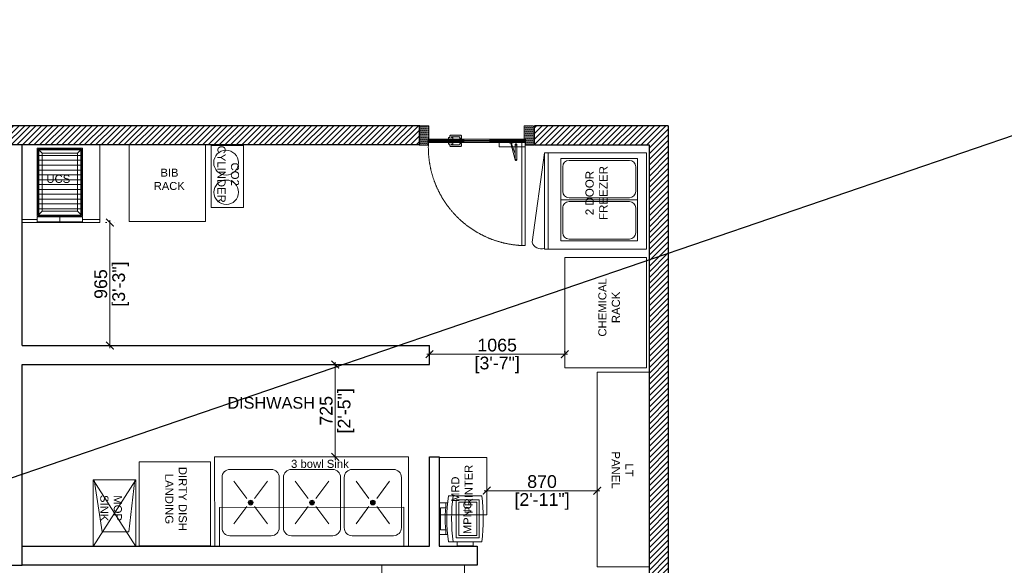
# Model space of a CAD drawing. Header units: millimetres. Extents: x -39166 to 36719, y -31650 to 11510.
# Tile 38 of 38: x 21741 to 29478, y 7227 to 11510. Entities that reach past the tile are written whole.
import ezdxf

# ---------------------------------------------------------------- set-up
doc = ezdxf.new("R2010")
doc.units = ezdxf.units.MM
doc.header["$LTSCALE"] = 500
doc.header["$MEASUREMENT"] = 0
doc.header["$PDMODE"] = 35
doc.header["$PDSIZE"] = -9
for name, pattern in [('DASHED2', [0.375, 0.25, -0.125]), ('DOT2', [0.125, 0, -0.125]), ('HIDDEN', [0.375, 0.25, -0.125])]:
    doc.linetypes.add(name, pattern=pattern)
for name, color, linetype, lineweight in [('01_DOOR', 32, 'Continuous', 5), ('02_EQUIPMENT', 124, 'Continuous', 0), ('02_EQUIPMENT-NON VEG', 1, 'Continuous', 0), ('02_EQUIPMENT-TEXT', 7, 'Continuous', 0), ('A - TEXT', 7, 'Continuous', 13), ('DIM', 7, 'Continuous', 9), ('equipment', 124, 'Continuous', 0), ('Equipment Name', 7, 'Continuous', 5), ('TEXT-1', 7, 'Continuous', 5), ('WALL', 1, 'Continuous', 25)]:
    doc.layers.add(name, color=color, linetype=linetype, lineweight=lineweight)
doc.layers.add('F-FLOORING', color=7, linetype='Continuous')
doc.styles.add('ARIAL', font='arial.ttf')
doc.styles.add('DIM_04', font='arial.ttf', dxfattribs={"height": 4.5})
doc.styles.add('DIM_75', font='arial.ttf', dxfattribs={"height": 4.5})
doc.styles.get("Standard").update_dxf_attribs({"font": 'arial.ttf', "height": 100})
doc.dimstyles.new('FT-Mts', dxfattribs={"dimscale": 10, "dimtxt": 20, "dimasz": 6, "dimexe": 5, "dimexo": 5, "dimgap": 2, "dimtad": 0, "dimtoh": 1, "dimdec": 0, "dimzin": 9, "dimdsep": 46, "dimtxsty": 'Standard', "dimblk": 'ARCHTICK', "dimcen": 5, "dimdle": 2, "dimclrd": 256, "dimclre": 253, "dimclrt": 6, "dimadec": 0, "dimazin": 2, "dimtfac": 1, "dimtdec": 0, "dimtofl": 0, "dimtmove": 0, "dimatfit": 3, "dimfxl": 0, "dimtolj": 1, "dimtzin": 0, "dimlwd": -1, "dimlwe": 0, "dimarcsym": 0})

# ---------------------------------------------------------------- blocks, each defined once
blk = doc.blocks.new('DD')
at = {"layer": '02_EQUIPMENT'}
for p, q in [((52347.49, -26787.67), (52357.45, -26787.67)), ((52347.49, -26790.35), (52347.49, -26787.67)), ((52348.98, -26789.81), (52348.98, -26788.17)), ((52348.98, -26788.17), (52355.95, -26788.17)), ((52355.95, -26788.17), (52355.95, -26789.81)), ((52357.45, -26790.35), (52357.45, -26787.67)), ((52345.24, -26793.39), (52343.95, -26793.39)), ((52343.95, -26793.39), (52343.95, -26798.37)), ((52345.24, -26790.61), (52345.24, -26801.07)), ((52345.24, -26798.37), (52345.24, -26793.39)), ((52358.45, -26793.1), (52346.49, -26793.1)), ((52346.49, -26793.1), (52346.49, -26800.33)), ((52358.45, -26800.33), (52358.45, -26793.1)), ((52359.69, -26801.07), (52359.69, -26790.61)), ((52357.7, -26793.85), (52347.24, -26793.85)), ((52347.24, -26793.85), (52347.24, -26799.58)), ((52357.7, -26799.58), (52357.7, -26793.85)), ((52343.95, -26798.37), (52345.24, -26798.37)), ((52347.24, -26799.58), (52357.7, -26799.58)), ((52346.49, -26800.33), (52358.45, -26800.33))]:
    blk.add_line(p, q, dxfattribs=at)
for centre, radius, start, end in [((52352.47, -26842.73), 52.62, 82.1096, 97.8904), ((52352.47, -26842.73), 53.11, 84.6185, 95.3815), ((52352.47, -26844.23), 52.62, 82.1096, 97.8904), ((52352.47, -26748.95), 52.62, 262.1096, 277.8904)]:
    blk.add_arc(centre, radius, start, end, dxfattribs=at)
at = {"layer": '02_EQUIPMENT-TEXT', "insert": (52340.11, -26795.34), "char_height": 2.5, "width": 25.0146, "attachment_point": 1}
blk.add_mtext('{\\W7.795803; }MPNC', dxfattribs=at)
blk = doc.blocks.new('BUN TROLLY')
blk.add_lwpolyline([(-26, 0), (0, 0), (0, -28), (-26, -28)], close=True)
at = {"layer": '02_EQUIPMENT-TEXT', "insert": (-13.3, -10.65), "char_height": 2.5, "width": 19.8202, "attachment_point": 2, "style": 'DIM_75'}
blk.add_mtext('BUN TROLLEY', dxfattribs=at)
blk = doc.blocks.new('BIB RACK')
at = {"layer": '02_EQUIPMENT'}
blk.add_lwpolyline([(24, 0), (0, 0), (0, 24), (24, 24)], close=True, dxfattribs=at)
at = {"layer": '02_EQUIPMENT-TEXT', "insert": (-3.26, 16.53), "char_height": 2.5, "width": 31.4096, "attachment_point": 1}
blk.add_mtext('{\\W6.756;  }BIB\\P{\\W5.66505;  }RACK', dxfattribs=at)
blk = doc.blocks.new('VEG IN CHILLER')
for p, q in [((-29.77, 0), (0, 0)), ((-29.77, -30.46), (-29.77, 0)), ((0, 0), (0, -30.46)), ((-14.48, -2.75), (-27.23, -2.75)), ((-27.23, -2.75), (-27.23, -26.53)), ((-1.73, -2.75), (-14.48, -2.75)), ((-14.48, -2.75), (-14.48, -26.53)), ((-14.48, -26.53), (-14.48, -2.75)), ((-1.73, -26.53), (-1.73, -2.75)), ((-26.64, -5.3), (-26.64, -23.98)), ((-17.03, -3.33), (-24.68, -3.33)), ((-15.07, -23.98), (-15.07, -5.3)), ((-13.89, -5.3), (-13.89, -23.98)), ((-4.28, -3.33), (-11.93, -3.33)), ((-2.32, -23.98), (-2.32, -5.3)), ((-27.23, -26.53), (-14.48, -26.53)), ((-24.68, -25.95), (-17.03, -25.95)), ((-14.48, -26.53), (-1.73, -26.53)), ((-11.93, -25.95), (-4.28, -25.95)), ((-29.77, -30.46), (0, -30.46)), ((-29.77, -31.59), (-29.77, -30.46)), ((0, -30.46), (-29.77, -30.46)), ((0, -30.46), (0, -31.59)), ((0, -31.59), (-29.77, -31.59)), ((-27.6, -35.43), (0, -31.59))]:
    blk.add_line(p, q)
for centre, radius, start, end in [((-24.68, -5.3), 1.96, 90, 180), ((-17.03, -5.3), 1.96, 0, 90), ((-11.93, -5.3), 1.96, 90, 180), ((-4.28, -5.3), 1.96, 0, 90), ((-24.68, -23.98), 1.96, 180, 270), ((-17.03, -23.98), 1.96, 270, 0), ((-11.93, -23.98), 1.96, 180, 270), ((-4.28, -23.98), 1.96, 270, 360), ((-26.82, -32.67), 2.87, 157.912, 254.1011)]:
    blk.add_arc(centre, radius, start, end)
blk = doc.blocks.new('door closer')
at = {"color": 14, "linetype": 'DASHED2', "lineweight": 9, "ltscale": 0.5}
for p, q in [((10736.43, -3996.01), (10716.43, -3996.01)), ((10716.43, -3996.01), (10716.43, -3999.19)), ((10722.88, -3999.31), (10722.88, -3997.66)), ((10727.44, -3996.77), (10724.13, -4009.27)), ((10726.86, -3996.83), (10724.13, -4004.67)), ((10724.13, -3999.31), (10724.13, -3997.66)), ((10725.64, -3996.14), (10725.64, -3996.01)), ((10728.52, -3996.26), (10725.76, -3996.26)), ((10728.64, -3996.14), (10728.64, -3996.01)), ((10736.43, -3999.19), (10736.43, -3996.01)), ((10716.55, -3999.31), (10736.31, -3999.31)), ((10722.88, -3999.31), (10722.88, -4009.19)), ((10724.13, -4009.19), (10724.13, -3999.31))]:
    blk.add_line(p, q, dxfattribs=at)
for centre, radius in [((10723.51, -3997.66), 0.338), ((10727.21, -3996.64), 0.123), ((10723.51, -4009.19), 0.214)]:
    blk.add_circle(centre, radius, dxfattribs=at)
for centre, radius, start, end in [((10716.55, -3999.19), 0.12, 180, 270), ((10723.51, -3997.66), 0.625, 360, 180), ((10725.76, -3996.14), 0.12, 180, 270), ((10717.05, -4005.46), 13.03, 41.92753, 44.91686), ((10727.11, -3996.33), 0.562, 229.33989, 295.68558), ((10727.25, -3996.61), 0.25, 295.68558, 334.16196), ((10726.83, -3996.41), 0.711, 334.16196, 5.5837), ((10728.32, -3996.27), 0.78, 179.2294, 185.02337), ((10728.52, -3996.14), 0.12, 270, 0), ((10736.31, -3999.19), 0.12, 270, 0), ((10723.51, -4009.19), 0.625, 180, 0)]:
    blk.add_arc(centre, radius, start, end, dxfattribs=at)
blk = doc.blocks.new('A$C68A023B9')
at = {"layer": '01_DOOR', "ltscale": 2}
h = blk.add_hatch(color=253, dxfattribs=at)
edge = h.paths.add_edge_path()
edge.add_arc((4.75, 1.25), 0.5, 270, 381.737)
edge.add_line((5.22, 1.44), (6, 1.44))
edge.add_line((6, 1.44), (6, 0.75))
edge.add_line((6, 0.75), (6, 0.5))
edge.add_arc((5.5, 0.5), 0.5, -90, 0, ccw=False)
edge.add_line((5.5, 0), (1.09, 0))
edge.add_arc((1.09, 0.5), 0.5, 180, 270, ccw=False)
edge.add_line((0.59, 0.5), (0.59, 0.75))
edge.add_line((0.59, 0.75), (0.59, 1.1))
edge.add_line((0.59, 1.1), (0, 1.1))
edge.add_line((0, 1.1), (0, 1.85))
edge.add_line((0, 1.85), (1.94, 1.85))
edge.add_line((1.94, 1.85), (1.94, 1.1))
edge.add_line((1.94, 1.1), (1.34, 1.1))
edge.add_line((1.34, 1.1), (1.34, 0.75))
edge.add_line((1.34, 0.75), (4.75, 0.75))
blk.add_lwpolyline([(4.75, 0.75, 0.530238), (5.22, 1.44), (6, 1.44), (6, 0.75), (6, 0.5, -0.414214), (5.5, 0), (1.09, 0, -0.414214), (0.59, 0.5), (0.59, 0.75), (0.59, 1.1), (0, 1.1), (0, 1.85), (1.94, 1.85), (1.94, 1.1), (1.34, 1.1), (1.34, 0.75)], format="xyb", close=True, dxfattribs=at)
blk = doc.blocks.new('A$C33EA3543')
at = {"ltscale": 100}
h = blk.add_hatch(dxfattribs=at)
h.set_pattern_fill('DOTS', color=256, scale=2.354974, style=0)
h.set_pattern_definition([(180, (26.7649, 52.08881), (-0.07359293, 0.14718587), [0, -0.14718587])])
h.paths.add_polyline_path([(3.46, 35.65), (3.07, 35.65), (3.07, 33.52), (0, 33.52), (0, 40.34), (0.2, 40.34), (0.2, 40.54), (3.46, 40.54)])
h = blk.add_hatch(dxfattribs=at)
h.set_pattern_fill('DOTS', color=256, scale=2.354974, style=0)
h.set_pattern_definition([(180, (34.46093, 47.15224), (-0.073593, 0.1471859), [0, -0.1471859])])
h.paths.add_polyline_path([(38.11, 35.7), (38.5, 35.7), (38.5, 33.52), (41.57, 33.52), (41.57, 40.34), (41.38, 40.34), (41.38, 40.54), (38.11, 40.54)])
at = {"lineweight": 9, "ltscale": 100}
h = blk.add_hatch(dxfattribs=at)
h.set_pattern_fill('DOLMIT', color=251, scale=0.784991, style=0)
h.set_pattern_definition([(0, (19.33007, 50.13007), (0, 0.1962478), []), (45, (19.33007, 50.13007), (-0.392496, 0.392496), [0.277536, -0.555073])])
h.paths.add_polyline_path([(25.37, 35.66), (25.37, 35.17), (25.57, 35.17), (25.57, 34.49), (38.34, 34.49), (38.34, 35.66)])
h.paths.add_polyline_path([(15.95, 35.66), (15.95, 35.17), (15.76, 35.17), (15.76, 34.49), (3.1, 34.48), (3.1, 35.66)])
for p, q in [((0, 40.34), (0, 40.54)), ((15.95, 34.49), (15.76, 34.98)), ((15.76, 34.49), (15.95, 34.98)), ((25.37, 34.49), (25.57, 34.98)), ((25.57, 34.49), (25.37, 34.98))]:
    blk.add_line(p, q)
at = {"color": 251, "lineweight": 15, "ltscale": 100}
for p, q in [((15.95, 35.66), (25.37, 35.66)), ((15.95, 34.49), (25.37, 34.49))]:
    blk.add_line(p, q, dxfattribs=at)
at = {"ltscale": 100}
for points in [[(3.46, 35.65), (3.07, 35.65), (3.07, 33.52), (0, 33.52), (0, 40.34), (0.2, 40.34), (0.2, 40.54), (3.46, 40.54)], [(38.11, 35.7), (38.5, 35.7), (38.5, 33.52), (41.57, 33.52), (41.57, 40.34), (41.38, 40.34), (41.38, 40.54), (38.11, 40.54)]]:
    blk.add_lwpolyline(points, close=True, dxfattribs=at)
blk.add_lwpolyline([(0.2, 40.54), (0.39, 40.54)])
for points in [[(15.95, 35.66), (15.95, 35.17), (15.76, 35.17), (15.76, 34.49), (3.1, 34.48), (3.1, 35.66), (15.95, 35.66)], [(25.37, 35.66), (25.37, 35.17), (25.57, 35.17), (25.57, 34.49), (38.34, 34.49), (38.34, 35.66), (25.37, 35.66)]]:
    blk.add_lwpolyline(points, dxfattribs=at)
at = {"color": 251, "linetype": 'DASHED2'}
blk.add_lwpolyline([(3.11, 34.48), (3.11, -2.92), (4.29, -2.92), (4.29, 34.48)], close=True, dxfattribs=at)
at = {"lineweight": 18, "ltscale": 2}
blk.add_lwpolyline([(15.76, 35.17), (25.57, 35.17), (25.57, 34.98), (15.76, 34.98)], close=True, dxfattribs=at)
for points in [[(15.95, 34.98), (15.76, 34.98), (15.76, 34.49), (15.95, 34.49)], [(25.37, 34.98), (25.57, 34.98), (25.57, 34.49), (25.37, 34.49)]]:
    blk.add_lwpolyline(points, close=True)
at = {"color": 251, "linetype": 'DASHED2'}
blk.add_arc((2.67, 32.71), 35.62, 272.5966, 2.8622, dxfattribs=at)
at = {"ltscale": 50, "xscale": 0.7849912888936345, "yscale": 0.7849912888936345, "zscale": 0.7849912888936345, "rotation": 180}
blk.add_blockref('A$C68A023B9', (30.97, 37.12), dxfattribs=at)
at = {"xscale": 0.4709947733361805, "yscale": 0.4709947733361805, "zscale": 0.4709947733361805}
blk.add_blockref('door closer', (-5044.24, 1916.58), dxfattribs=at)
at = {"ltscale": 50, "xscale": -0.7849912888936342, "yscale": 0.7849912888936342, "zscale": 0.7849912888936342}
blk.add_blockref('A$C68A023B9', (30.97, 33.03), dxfattribs=at)
blk = doc.blocks.new('MOP SINK')
for p, q in [((-13.14, 0), (-13.14, -20.58)), ((0, 0), (-13.14, 0)), ((-13.14, -20.58, 0), (0, 0)), ((0, -20.58), (-13.14, 0)), ((0, -20.58), (0, 0)), ((-12.87, -20.58, 0), (-10.44, -4.5, 0)), ((-10.44, -4.5, 0), (-2.16, -4.5, 0)), ((-2.16, -4.5, 0), (-0.27, -20.58, 0)), ((-13.14, -20.58), (0, -20.58))]:
    blk.add_line(p, q)
blk = doc.blocks.new('3 BOWL SINK')
for p, q in [((0, 27.56), (-59.98, 27.56)), ((-59.98, 27.56), (-59.98, 0)), ((-58.49, 27.56), (-1.49, 27.56)), ((0, 0), (0, 27.56)), ((-57.81, 21.86), (-57.81, 6.31)), ((-42.55, 24.33), (-55.34, 24.33)), ((-40.08, 6.31), (-40.08, 21.86)), ((-38.98, 21.86), (-38.98, 6.31)), ((-23.72, 24.32), (-36.51, 24.32)), ((-21.25, 6.31), (-21.25, 21.86)), ((-19.99, 21.86), (-19.99, 6.31)), ((-4.73, 24.32), (-17.53, 24.32)), ((-2.27, 6.31), (-2.27, 21.86)), ((-54.13, 20.65), (-50.16, 15.3)), ((-43.76, 20.65), (-47.73, 15.3)), ((-35.3, 20.65), (-31.33, 15.3)), ((-24.93, 20.65), (-28.9, 15.3)), ((-16.32, 20.65), (-12.35, 15.3)), ((-5.94, 20.65), (-9.91, 15.3)), ((-54.13, 7.52), (-50.16, 12.87)), ((-43.76, 7.52), (-47.73, 12.87)), ((-35.3, 7.52), (-31.33, 12.87)), ((-24.93, 7.52), (-28.9, 12.87)), ((-16.32, 7.52), (-12.35, 12.87)), ((-5.94, 7.52), (-9.91, 12.87)), ((-55.34, 3.85), (-42.55, 3.85)), ((-36.51, 3.85), (-23.72, 3.85)), ((-17.53, 3.85), (-4.73, 3.85)), ((-59.98, 0), (0, 0))]:
    blk.add_line(p, q)
at = {"linetype": 'HIDDEN'}
for p, q in [((-58.49, 15.56), (-58.49, 27.56)), ((-1.49, 27.56), (-1.49, 15.56)), ((-1.49, 15.56), (-58.49, 15.56))]:
    blk.add_line(p, q, dxfattribs=at)
for centre, radius in [((-48.94, 14.09), 0.748), ((-49.38, 14.09), 0.111), ((-49.16, 14.47), 0.111), ((-49.16, 13.71), 0.111), ((-48.94, 14.09), 0.111), ((-48.73, 14.47), 0.111), ((-48.73, 13.71), 0.111), ((-48.51, 14.09), 0.111), ((-30.12, 14.09), 0.748), ((-30.55, 14.09), 0.111), ((-30.34, 14.47), 0.111), ((-30.34, 13.71), 0.111), ((-30.12, 14.09), 0.111), ((-29.9, 14.47), 0.111), ((-29.9, 13.71), 0.111), ((-29.68, 14.09), 0.111), ((-11.13, 14.09), 0.748), ((-11.57, 14.09), 0.111), ((-11.35, 14.47), 0.111), ((-11.35, 13.71), 0.111), ((-11.13, 14.09), 0.111), ((-10.91, 14.47), 0.111), ((-10.91, 13.71), 0.111), ((-10.69, 14.09), 0.111)]:
    blk.add_circle(centre, radius)
for centre, start, end in [((-55.34, 21.86), 89.9995, 179.9995), ((-42.55, 21.86), 359.9995, 89.9995), ((-36.51, 21.86), 89.9995, 179.9995), ((-23.72, 21.86), 359.9995, 89.9995), ((-17.53, 21.86), 89.9995, 179.9995), ((-4.73, 21.86), 359.9995, 89.9995), ((-55.34, 6.31), 179.9995, 269.9995), ((-42.55, 6.31), 269.9995, 359.9995), ((-36.51, 6.31), 179.9995, 269.9995), ((-23.72, 6.31), 269.9995, 359.9995), ((-17.53, 6.31), 179.9995, 269.9995), ((-4.73, 6.31), 269.9995, 359.9995)]:
    blk.add_arc(centre, 2.46, start, end)
blk = doc.blocks.new('DIRTY DISH LANDING')
blk.add_lwpolyline([(0, 0), (-22, 0), (-22, -26), (0, -26)], close=True)
blk = doc.blocks.new('CO2 CYLINDER')
for p, q in [((-19.18, -10.03), (-19.18, 0)), ((-19.18, 0), (0, 0)), ((0, 0), (0, -10.03)), ((0, -10.03), (-19.18, -10.03))]:
    blk.add_line(p, q)
for centre, radius in [((-14.44, -5.4, 0), 3.78), ((-5.28, -5.44, 0), 3.83)]:
    blk.add_circle(centre, radius)
blk = doc.blocks.new('UPS BTRY')
for p, q in [((-5.38, 22.99), (-19.38, 22.99)), ((-19.38, 22.99), (-19.38, 1.99)), ((-19.38, 22.99), (-19.38, 3.49)), ((-19.38, 22.99), (-6.88, 22.99)), ((-17.88, 22.99), (-19.38, 22.99)), ((-19.38, 22.99), (-19.38, 21.49)), ((-19.38, 21.49), (-19.11, 21.49)), ((-19.11, 2.26), (-19.11, 22.72)), ((-19.11, 22.72), (-18.86, 22.72)), ((-19.11, 22.72), (-5.89, 22.72)), ((-19.11, 22.72), (-19.11, 21.49)), ((-19.11, 22.72), (-17.88, 22.72)), ((-18.86, 22.72), (-18.86, 2.26)), ((-18.86, 22.47), (-18.86, 22.72)), ((-5.89, 22.47), (-18.86, 22.47)), ((-17.88, 21.49), (-18.86, 22.47)), ((-17.88, 22.72), (-17.88, 22.99)), ((-17.88, 3.49), (-17.88, 21.49)), ((-17.88, 21.49), (-6.88, 21.49)), ((-6.88, 22.72), (-6.88, 22.99)), ((-6.88, 22.99), (-5.38, 22.99)), ((-5.64, 22.72), (-6.88, 22.72)), ((-6.88, 21.49), (-5.89, 22.47)), ((-6.88, 3.49), (-6.88, 21.49)), ((-5.64, 22.72), (-5.89, 22.72)), ((-5.89, 22.72), (-5.89, 2.26)), ((-5.89, 22.72), (-5.89, 22.47)), ((-5.64, 2.26), (-5.64, 22.72)), ((-5.64, 22.72), (-5.64, 21.49)), ((-5.38, 21.49), (-5.64, 21.49)), ((-5.38, 1.99), (-5.38, 22.99)), ((-5.38, 22.99), (-5.38, 21.49)), ((-5.38, 21.49), (-5.38, 3.49)), ((-18.86, 19.24), (-18.86, 20.74)), ((-18.86, 20.74), (-5.89, 20.74)), ((-5.89, 19.24), (-18.86, 19.24)), ((-18.86, 17.74), (-18.86, 19.24)), ((-18.86, 19.24), (-5.89, 19.24)), ((-5.89, 20.74), (-5.89, 19.24)), ((-5.89, 19.24), (-5.89, 17.74)), ((-18.86, 16.24), (-18.86, 17.74)), ((-18.86, 17.74), (-5.89, 17.74)), ((-5.89, 17.74), (-18.86, 17.74)), ((-5.89, 16.24), (-18.86, 16.24)), ((-18.86, 14.74), (-18.86, 16.24)), ((-18.86, 16.24), (-5.89, 16.24)), ((-5.89, 17.74), (-5.89, 16.24)), ((-5.89, 16.24), (-5.89, 14.74)), ((-5.89, 14.74), (-18.86, 14.74)), ((-18.86, 13.24), (-18.86, 14.74)), ((-18.86, 14.74), (-5.89, 14.74)), ((-5.89, 13.24), (-18.86, 13.24)), ((-18.86, 11.74), (-18.86, 13.24)), ((-18.86, 13.24), (-5.89, 13.24)), ((-5.89, 14.74), (-5.89, 13.24)), ((-5.89, 13.24), (-5.89, 11.74)), ((-18.86, 10.24), (-18.86, 11.74)), ((-18.86, 11.74), (-5.89, 11.74)), ((-5.89, 11.74), (-18.86, 11.74)), ((-5.89, 10.24), (-18.86, 10.24)), ((-18.86, 8.74), (-18.86, 10.24)), ((-18.86, 10.24), (-5.89, 10.24)), ((-5.89, 11.74), (-5.89, 10.24)), ((-5.89, 10.24), (-5.89, 8.74)), ((-5.89, 8.74), (-18.86, 8.74)), ((-18.86, 8.74), (-5.89, 8.74)), ((-5.89, 7.24), (-18.86, 7.24)), ((-18.86, 5.74), (-18.86, 7.24)), ((-18.86, 7.24), (-5.89, 7.24)), ((-5.89, 8.74), (-5.89, 7.24)), ((-5.89, 7.24), (-5.89, 5.74)), ((-19.38, 1.99), (-19.38, 3.49)), ((-19.38, 3.49), (-19.11, 3.49)), ((-19.11, 2.26), (-19.11, 3.49)), ((-5.89, 5.74), (-18.86, 5.74)), ((-18.86, 4.24), (-18.86, 5.74)), ((-18.86, 5.74), (-5.89, 5.74)), ((-5.89, 4.24), (-18.86, 4.24)), ((-17.88, 3.49), (-18.86, 2.51)), ((-17.88, 3.49), (-6.88, 3.49)), ((-5.89, 2.51), (-6.88, 3.49)), ((-5.89, 5.74), (-5.89, 4.24)), ((-5.38, 3.49), (-5.64, 3.49)), ((-5.64, 2.26), (-5.64, 3.49)), ((-5.38, 1.99), (-5.38, 3.49)), ((-23.93, 0.96), (-19.38, 0.96)), ((-19.38, 1.99), (-5.38, 1.99)), ((-17.88, 1.99), (-19.38, 1.99)), ((-19.38, 0.24), (-19.38, 1.74)), ((-19.38, 1.74), (-12.38, 1.74)), ((-12.38, 0.24), (-19.38, 0.24)), ((-18.86, 2.26), (-19.11, 2.26)), ((-19.11, 2.26), (-17.88, 2.26)), ((-6.88, 2.26), (-17.88, 2.26)), ((-17.88, 2.26), (-17.88, 1.99)), ((-17.88, 1.99), (-6.88, 1.99)), ((-12.38, 0.24), (-12.38, 1.74)), ((-12.38, 1.74), (-5.38, 1.74)), ((-12.38, 1.74), (-12.38, 0.24)), ((-5.38, 0.24), (-12.38, 0.24)), ((-6.88, 2.26), (-6.88, 1.99)), ((-5.64, 2.26), (-6.88, 2.26)), ((-6.88, 1.99), (-5.38, 1.99)), ((-5.89, 2.26), (-5.64, 2.26)), ((-5.38, 1.74), (-5.38, 0.24)), ((-5.38, 0.97), (0, 0.97))]:
    blk.add_line(p, q)
blk.add_lwpolyline([(-24, 24), (0, 24), (0, 0), (-24, 0)], close=True)
blk = doc.blocks.new('_ArchTick')
at = {"color": 0, "linetype": 'ByBlock', "const_width": 0.15}
blk.add_lwpolyline([(-0.5, -0.5), (0.5, 0.5)], dxfattribs=at)
blk = doc.blocks.new('*D77')
at = {"layer": 'DEFPOINTS', "color": 0}
for p in [(24100, 8802), (24221, 8802), (24100, 8077)]:
    blk.add_point(p, dxfattribs=at)
at = {"layer": 'DIM'}
blk.add_line((24221, 8057), (24221, 8822), dxfattribs=at)
at = {"layer": 'DIM', "color": 253, "linetype": 'DOT2', "lineweight": 0}
for p, q in [((24150, 8802), (24271, 8802)), ((24150, 8077), (24271, 8077))]:
    blk.add_line(p, q, dxfattribs=at)
at = {"layer": 'DIM', "xscale": 60, "yscale": 60, "zscale": 60}
for p, rotation in [((24221, 8802), 90), ((24221, 8077), 270)]:
    blk.add_blockref('_ArchTick', p, dxfattribs=dict(at, rotation=rotation))
at = {"layer": 'DIM', "color": 0, "char_height": 100, "attachment_point": 5, "rotation": 90}
for s, insert in [('\\A1;[2\'-5"]', (24305.1, 8439.5)), ('\\A1;725', (24149.9, 8439.5))]:
    blk.add_mtext(s, dxfattribs=dict(at, insert=insert))
blk = doc.blocks.new('*D78')
at = {"layer": 'DEFPOINTS', "color": 0}
for p in [(22371, 9917.4, 4.7), (22371, 8952), (22449.5, 8952)]:
    blk.add_point(p, dxfattribs=at)
at = {"layer": 'DIM', "color": 253, "linetype": 'DOT2', "lineweight": 0}
for p, q in [((22421, 9917.4), (22499.5, 9917.4)), ((22421, 8952), (22499.5, 8952))]:
    blk.add_line(p, q, dxfattribs=at)
at = {"layer": 'DIM'}
blk.add_line((22449.5, 9937.4), (22449.5, 8932), dxfattribs=at)
at = {"layer": 'DIM', "xscale": 60, "yscale": 60, "zscale": 60}
for p, rotation in [((22449.5, 9917.4), 90), ((22449.5, 8952), 270)]:
    blk.add_blockref('_ArchTick', p, dxfattribs=dict(at, rotation=rotation))
at = {"layer": 'DIM', "color": 0, "char_height": 100, "attachment_point": 5, "rotation": 90}
for s, insert in [('\\A1;[3\'-3"]', (22533.6, 9434.7)), ('\\A1;965', (22378.4, 9434.7))]:
    blk.add_mtext(s, dxfattribs=dict(at, insert=insert))
blk = doc.blocks.new('*D79')
at = {"layer": 'DEFPOINTS', "color": 0}
for p in [(25411.4, 7849), (26280, 7849), (26280, 7812.5)]:
    blk.add_point(p, dxfattribs=at)
at = {"layer": 'DIM'}
blk.add_line((25391.4, 7812.5), (26300, 7812.5), dxfattribs=at)
at = {"layer": 'DIM', "color": 253, "linetype": 'DOT2', "lineweight": 0}
for p, q in [((25411.4, 7799), (25411.4, 7762.5)), ((26280, 7799), (26280, 7762.5))]:
    blk.add_line(p, q, dxfattribs=at)
at = {"layer": 'DIM', "xscale": 60, "yscale": 60, "zscale": 60, "rotation": 180}
blk.add_blockref('_ArchTick', (25411.4, 7812.5), dxfattribs=at)
at = {"layer": 'DIM', "xscale": 60, "yscale": 60, "zscale": 60}
blk.add_blockref('_ArchTick', (26280, 7812.5), dxfattribs=at)
at = {"layer": 'DIM', "color": 0, "char_height": 100, "attachment_point": 5}
for s, insert in [('\\A1;870', (25845.7, 7883.6)), ('\\A1;[2\'-11"]', (25845.7, 7728.4))]:
    blk.add_mtext(s, dxfattribs=dict(at, insert=insert))
blk = doc.blocks.new('*D84')
at = {"layer": 'DEFPOINTS', "color": 0}
for p in [(24961.4, 8952), (26024.8, 8952.2), (26024.8, 8884)]:
    blk.add_point(p, dxfattribs=at)
at = {"layer": 'DIM', "color": 253, "linetype": 'DOT2', "lineweight": 0}
for p, q in [((24961.4, 8902), (24961.4, 8834)), ((26024.8, 8902.2), (26024.8, 8834))]:
    blk.add_line(p, q, dxfattribs=at)
at = {"layer": 'DIM'}
blk.add_line((24941.4, 8884), (26044.8, 8884), dxfattribs=at)
at = {"layer": 'DIM', "xscale": 60, "yscale": 60, "zscale": 60, "rotation": 180}
blk.add_blockref('_ArchTick', (24961.4, 8884), dxfattribs=at)
at = {"layer": 'DIM', "xscale": 60, "yscale": 60, "zscale": 60}
blk.add_blockref('_ArchTick', (26024.8, 8884), dxfattribs=at)
at = {"layer": 'DIM', "color": 0, "char_height": 100, "attachment_point": 5}
for s, insert in [('\\A1;1065', (25493.1, 8955.1)), ('\\A1;[3\'-7"]', (25493.1, 8799.9))]:
    blk.add_mtext(s, dxfattribs=dict(at, insert=insert))

msp = doc.modelspace()

# ---------------------------------------------------------------- hatches: boundary and pattern name
at = {"layer": 'TEXT-1', "ltscale": 0.05}
h = msp.add_hatch(dxfattribs=at)
h.set_pattern_fill('ANSI31', color=251, scale=250)
h.set_pattern_definition([(45, (21665.5, 0), (-22.09709, 22.09709), [])])
h.paths.add_polyline_path([(24886.42, 10677.01), (19536.42, 10677.01), (19536.42, 5339.51), (20898.92, 5339.51), (20898.92, -1672.99), (29448.92, -1672.99), (29448.92, 1702.01), (27611.42, 1702.01), (27611.42, 5652.01), (26836.42, 5652.01), (26836.42, 10677.01), (25786.42, 10677.01), (25786.42, 10527.01), (26686.42, 10527.01), (26686.42, 5502.01), (27461.42, 5502.01), (27461.42, 4227.01), (27461.42, 4077.01), (27461.42, 1552.01), (29298.92, 1552.01), (29298.92, -622.99), (29298.92, -772.99), (29298.92, -1522.99), (26323.92, -1522.99), (26248.92, -1522.99), (22098.92, -1522.99), (22023.92, -1522.99), (21048.92, -1522.99), (21048.92, 889.51), (22958.41, 889.51), (22958.43, 1039.51), (21048.92, 1039.51), (21048.92, 4164.51), (21048.92, 4314.51), (21048.92, 5489.51), (19686.42, 5489.51), (19686.42, 7227.01), (19686.42, 7377.01), (19686.42, 10527.01), (21486.42, 10527.01), (21636.42, 10527.01), (24886.42, 10527.01)])

# ---------------------------------------------------------------- linework, layer by layer
at = {"ltscale": 0.05}
msp.add_line((32204, 11510), (-13082, -3967), dxfattribs=at)
for p, q in [((24886.42, 10677.01), (19536.42, 10677.01)), ((24886.42, 10527.01), (24886.42, 10677.01)), ((26836.42, 10677.01), (25786.42, 10677.01)), ((25786.42, 10527.01), (25786.42, 10677.01)), ((26836.42, 10677.01), (26836.42, 5652.01)), ((24886.42, 10527.01), (21636.42, 10527.01)), ((21761.42, 8952.01), (21761.42, 10527.01)), ((25786.42, 10527.01), (26686.42, 10527.01)), ((26686.42, 10527.01), (26686.42, 5502.01)), ((21761.42, 8952.01), (24961.42, 8952.01)), ((24961.42, 8802.01), (24961.42, 8952.01)), ((21761.42, 8802.01), (24961.42, 8802.01)), ((21761.42, 7227.01), (21761.42, 8802.01)), ((24961.42, 7377.01), (24961.42, 8077.01)), ((24961.42, 8077.01), (25036.42, 8077.01)), ((25036.42, 8077.01), (25036.42, 7377.01)), ((21761.42, 7377.01), (24961.42, 7377.01)), ((25036.42, 7377.01), (25336.42, 7377.01)), ((25336.42, 7377.01), (25336.42, 7227.01)), ((20782.44, 7227.01), (21761.42, 7227.01)), ((25336.42, 7227.01), (21761.42, 7227.01))]:
    msp.add_line(p, q)
at = {"layer": '02_EQUIPMENT'}
msp.add_lwpolyline([(25036.42, 8074.01), (25036.42, 7624.01), (25411.42, 7624.01), (25411.42, 8074.01)], close=True, dxfattribs=at)
at = {"layer": 'A - TEXT'}
for points in [[(26024.83, 8775.86), (26667.06, 8775.82), (26666.92, 9643.82), (26024.69, 9643.86)], [(26280.1, 8741.79), (26686.5, 8741.76), (26686.4, 7213.58), (26280, 7213.61)]]:
    msp.add_lwpolyline(points, close=True, dxfattribs=at)

# ---------------------------------------------------------------- block references
at = {"layer": '01_DOOR', "linetype": 'ByBlock', "xscale": -21.64783117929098, "yscale": 21.64783117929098, "zscale": 21.64783117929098}
msp.add_blockref('A$C33EA3543', (25781.01, 9799.42), dxfattribs=at)
at = {"layer": '02_EQUIPMENT', "xscale": 25, "yscale": 25, "zscale": 25}
msp.add_blockref('BUN TROLLY', (25237.5, 7227.01), dxfattribs=at)
at = {"layer": '02_EQUIPMENT-NON VEG', "xscale": -25.4, "yscale": 25.4, "zscale": 25.4, "rotation": 270}
msp.add_blockref('VEG IN CHILLER', (26666.92, 10464.51), dxfattribs=at)
at = {"layer": '02_EQUIPMENT-TEXT', "xscale": 25.39999999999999, "yscale": 25.39999999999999, "zscale": 25.39999999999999, "rotation": 180.0033642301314}
msp.add_blockref('3 BOWL SINK', (23273.01, 8076.94), dxfattribs=at)
at = {"layer": 'A - TEXT', "extrusion": (5.14093e-07, 0.007663, 0.999971), "xscale": 25.40000000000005, "yscale": 25.40000000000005, "zscale": 25.40000000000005, "rotation": 359.9961559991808}
msp.add_blockref('UPS BTRY', (22370.98, 9917.06, 80.68), dxfattribs=at)
at = {"layer": 'equipment'}
for name, p, xscale, yscale, zscale, rotation in [('CO2 CYLINDER', (23500.9, 10522), -25.4, 25.4, 25.4, 269.9961561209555), ('DIRTY DISH LANDING', (22680.9, 8039.21), -25.39999999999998, 25.39999999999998, 25.39999999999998, 359.9961564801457), ('MOP SINK', (22653.19, 7375.2), -25.39999999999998, 25.39999999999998, 25.39999999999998, 179.9961564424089)]:
    msp.add_blockref(name, p, dxfattribs=dict(at, xscale=xscale, yscale=yscale, zscale=zscale, rotation=rotation))
at = {"layer": 'F-FLOORING', "xscale": 25, "yscale": 25, "zscale": 25, "rotation": 89.99999999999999}
msp.add_blockref('DD', (-644655.41, -1301219.67), dxfattribs=at)
at = {"layer": 'WALL', "xscale": 25, "yscale": 25, "zscale": 25}
msp.add_blockref('BIB RACK', (22601.5, 9927.01), dxfattribs=at)

# ---------------------------------------------------------------- texts
at = {"layer": '02_EQUIPMENT-TEXT', "attachment_point": 2}
for s, insert, char_height, width, rotation, style in [('\\pt195;2 DOOR \\PFREEZER', (26186.87, 10149.41), 65, 1665.776, 90, 'ARIAL'), ('3 bowl Sink', (24100, 8055), 63.5, 2695.314, 359.996156, 'DIM_75')]:
    msp.add_mtext(s, dxfattribs=dict(at, insert=insert, char_height=char_height, width=width, rotation=rotation, style=style))
at = {"layer": '02_EQUIPMENT-TEXT', "ltscale": 10, "insert": (25299.56, 7823.88), "char_height": 62.5, "width": 429.3227, "attachment_point": 8, "rotation": 90, "style": 'DIM_04'}
msp.add_mtext('\\pt187.5;MRD PRINTER', dxfattribs=at)
at = {"layer": 'Equipment Name'}
for s, insert, char_height, width, attachment_point, rotation in [('CO2\\PCYLINDER', (23294.38, 10297.12), 63.5, 423.5087, 8, 269.996156), ('\\pt63.5;UCS', (22044.35, 10227.99), 63.5, 253.9853, 8, 359.996156), ('\\pt63.5;CHEMICAL \\PRACK', (26458.27, 9251.35), 63.5, 253.9853, 8, 89.996156), ('DISHWASH', (23373, 8455), 91.44, 336.4766, 7, 359.996156), ('LT PANEL', (26394.14, 7974.7), 63.5, 253.9853, 8, 269.996156), ('DIRTY DISH\\PLANDING', (22883.92, 7747.97), 63.5, 655.1361, 8, 269.996156), ('\\pt190.5;MOP \\PSINK\\P', (22543.82, 7675.31), 63.5, 416.5276, 2, 269.996156)]:
    msp.add_mtext(s, dxfattribs=dict(at, insert=insert, char_height=char_height, width=width, attachment_point=attachment_point, rotation=rotation))

# ---------------------------------------------------------------- dimensions: what is measured, and where the dimension line sits
at = {"layer": 'DIM'}
for base, p1, p2, picture, middle in [((22449.5, 8952.01), (22370.98, 9917.39, 4.67), (22370.98, 8952.01), '*D78', (22449.5, 9434.7)), ((24221, 8802.01), (24100, 8076.98), (24100, 8802.01), '*D77', (24221, 8439.5))]:
    dim = msp.add_linear_dim(base=base, p1=p1, p2=p2, angle=90, dimstyle='FT-Mts', override={"dimtxt": 8, "dimtad": 1, "dimtoh": 0, "dimrnd": 5, "dimpost": '\\X', "dimclrt": 0, "dimfxl": 2}, dxfattribs=at)
    dim.commit()
    dim.dimension.update_dxf_attribs({"geometry": picture, "text_midpoint": middle})
for base, p1, p2, picture, middle in [((26024.81, 8884), (24961.42, 8952.01), (26024.81, 8952.19), '*D84', (25493.11, 8884)), ((26280.04, 7812.5), (25411.42, 7849.01), (26280.04, 7848.95), '*D79', (25845.73, 7812.5))]:
    dim = msp.add_linear_dim(base=base, p1=p1, p2=p2, dimstyle='FT-Mts', override={"dimtxt": 8, "dimtad": 1, "dimtoh": 0, "dimrnd": 5, "dimpost": '\\X', "dimclrt": 0, "dimfxl": 2}, dxfattribs=at)
    dim.commit()
    dim.dimension.update_dxf_attribs({"geometry": picture, "text_midpoint": middle})

doc.saveas('drawing.dxf')
